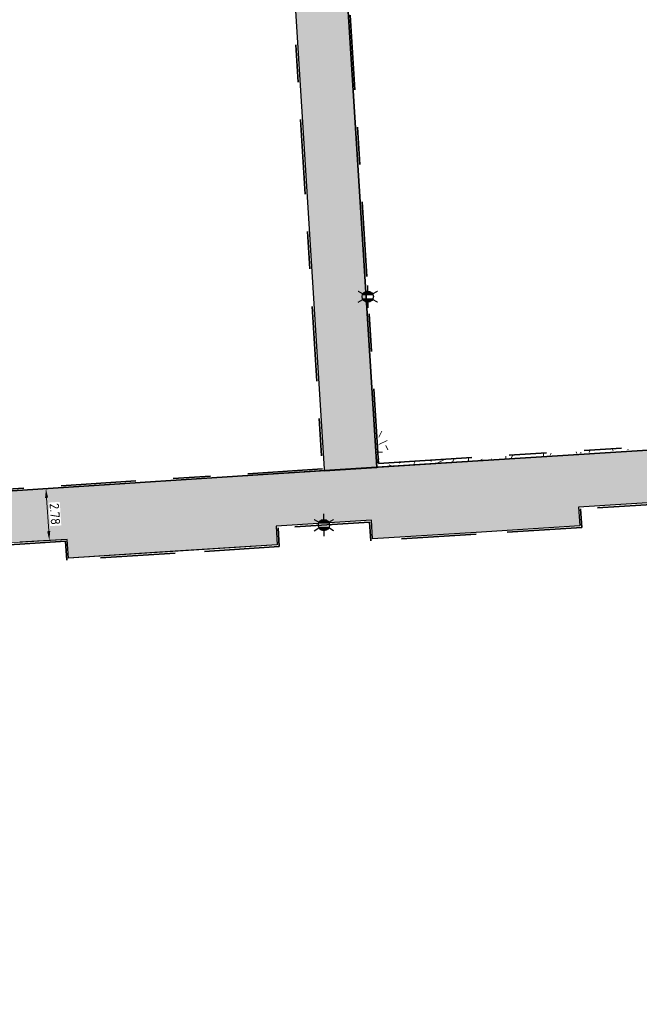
# Model space of a CAD drawing. Header units: metres. Extents: x 162305 to 163132, y 502542 to 502928.
# Tile 14 of 222: x 162472 to 162505, y 502582 to 502634. Entities that reach past the tile are written whole.
import ezdxf
from ezdxf.enums import TextEntityAlignment as Align

# ---------------------------------------------------------------- set-up
doc = ezdxf.new("R2010")
doc.units = ezdxf.units.M
doc.linetypes.add('VH-OPSLUITBAND-SO', pattern=[10, 4, -2, 2, -2])
doc.linetypes.add('VH-TROTTOIRBAND-SO', pattern=[15, 5, -2, 2, -2, 2, -2])
for name, color, linetype, lineweight, true_color in [('B-WE-OV-LICHTMAST-S-200', 190, 'Continuous', 18, 0x7f00ff), ('N-BH-VH-VERHARDING_TEGEL-Grijs', 253, 'Continuous', 13, 0x828282), ('N-WE-OV-LICHTMAST-S-200', 190, 'Continuous', 25, 0x7f00ff), ('N-WE-VH-KANTOPSLUITING_OPSLUITBAND_100X200-G', 150, 'VH-OPSLUITBAND-SO', 35, 0x007fff), ('N-WE-VH-KANTOPSLUITING_TROTTOIRBAND_180X200-G', 6, 'VH-TROTTOIRBAND-SO', 35, 0xff00ff), ('N01-WE-VH-OPENVERHARDING_BETONSTRAATSTEEN-A', 32, 'Continuous', 18, 0xbd5e00)]:
    doc.layers.add(name, color=color, linetype=linetype, lineweight=lineweight, true_color=true_color)
for name, color, linetype, lineweight in [('N-BH-VH-MATERIAALGRENS-G', 7, 'Continuous', 40), ('N-WB-BANDEN-VOORKANTBAND', 2, 'Continuous', 30), ('N-WE-GR-GRAS-A-200', 62, 'Continuous', 18), ('N-WE-VH-KANTOPSLUITING_VOORKANTBAND-G', 50, 'Continuous', 35), ('N-WE-VH-OPENVERHARDING_TEGEL-A', 92, 'Continuous', 18), ('X-XX-AL-M', 7, 'Continuous', 18)]:
    doc.layers.add(name, color=color, linetype=linetype, lineweight=lineweight)
doc.layers.add('X-XX-AL-HULPLIJN 01-G', color=1, linetype='Continuous', lineweight=18, true_color=0xff0000, plot=False)
doc.styles.add('NLCS-ISO', font='NLCS-ISO.ttf')
doc.styles.add('NLCS-ISO-M200-T25', font='NLCS-ISO.ttf', dxfattribs={"height": 0.5})
doc.dimstyles.new('NLCS-M200-T25-PIJL_L2_H2', dxfattribs={"dimscale": 0.2, "dimtxt": 2.5, "dimasz": 2.5, "dimexe": 2, "dimexo": 2, "dimgap": 0.7, "dimtad": 1, "dimzin": 0, "dimdsep": 46, "dimtxsty": 'NLCS-ISO-M200-T25', "dimcen": 0, "dimdle": 2, "dimclrd": 256, "dimclre": 256, "dimclrt": 256, "dimazin": 0, "dimtfac": 1, "dimtdec": 3, "dimtofl": 0, "dimtmove": 0, "dimatfit": 3, "dimfxl": 2, "dimfxlon": 1, "dimtfillclr": 256, "dimtolj": 1, "dimtzin": 0, "dimlwd": -1, "dimlwe": -1, "dimarcsym": 0})
pattern_1 = [(0, (0, 0), (2, 2), [0.5, -1.5]), (0, (1.1, 1.2), (2, 2), [0.5, -1.5]), (90, (0.2, 0.7), (-2, 2), [0.5, -1.5]), (90, (1, 1.4), (-2, 2), [0.5, -1.5]), (45, (0.4, 1.4), (0, 2), [0.5, -2.328427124]), (135, (1.1, 0), (-2, 0), [0.5, -2.328427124]), (26.5650512, (0.5, 0.6), (2, 8e-10), [0.5, -3.972135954]), (26.5650512, (1.4, 1.6), (2, 8e-10), [0.5, -3.972135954]), (63.43494882, (1.4, 0), (1e-10, 2), [0.5, -3.972135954]), (63.43494882, (0.5, 0.9), (1e-10, 2), [0.5, -3.972135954]), (63.43494882, (1.2, 0.4), (1e-10, 2), [0.5, -3.972135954]), (116.5650512, (0, 1.1), (-8e-10, 2), [0.5, -3.972135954]), (153.43494882, (0.4, 0.3), (-2, 1e-10), [0.5, -3.972135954])]

# ---------------------------------------------------------------- blocks, each defined once
blk = doc.blocks.new('*D113')
at = {"layer": 'Defpoints', "color": 0, "transparency": 16777216}
for p in [(162473.744, 502609.263), (162473.797, 502606.481), (162473.982, 502606.492)]:
    blk.add_point(p, dxfattribs=at)
at = {"layer": 'X-XX-AL-M', "transparency": 16777216}
for p, q in [((162473.619, 502609.255), (162473.22, 502609.229)), ((162473.651, 502608.756), (162473.765, 502606.98)), ((162473.797, 502606.481), (162473.398, 502606.455))]:
    blk.add_line(p, q, dxfattribs=at)
for points in [[(162473.734, 502608.761), (162473.568, 502608.751), (162473.619, 502609.255)], [(162473.848, 502606.985), (162473.682, 502606.974), (162473.797, 502606.481)]]:
    blk.add_solid(points, dxfattribs=at)
at = {"layer": 'X-XX-AL-M', "transparency": 16777216, "insert": (162474.097, 502607.893), "char_height": 0.5, "attachment_point": 5, "rotation": 273.6779, "style": 'NLCS-ISO-M200-T25', "bg_fill": 3, "box_fill_scale": 1.1, "bg_fill_color": 256, "bg_fill_true_color": 13158600, "bg_fill_transparency": 0}
blk.add_mtext('\\A1;2.78', dxfattribs=at)
blk = doc.blocks.new('B-SOV-LICHTMAST-SO')
for p, q in [((0, 1.5), (0, 3)), ((-1.3, 0.75), (-2.6, 1.5)), ((1.3, 0.75), (2.6, 1.5)), ((-1.3, -0.75), (-2.6, -1.5)), ((0, -1.5), (0, -3)), ((1.3, -0.75), (2.6, -1.5))]:
    blk.add_line(p, q)
at = {"flags": 128}
for points in [[(-1.38, 0.59), (1.38, 0.59)], [(-1.38, -0.59), (1.38, -0.59)]]:
    blk.add_lwpolyline(points, dxfattribs=at)
blk.add_circle((0, 0), 1.5)
at = {"style": 'NLCS-ISO'}
blk.add_attdef('TYPE', text='', height=1.8, dxfattribs=at).set_placement((0, 3), align=Align.BOTTOM_CENTER)
blk = doc.blocks.new('SOV-LICHTMAST-SO')
h = blk.add_hatch(color=256)
h.paths.add_polyline_path([(1.38, 0.59, 0.658505), (-1.38, 0.59)])
h.paths.add_polyline_path([(-1.38, -0.59, 0.658505), (1.38, -0.59)])
at = {"flags": 128}
for points in [[(0, 1.5), (0, 3)], [(-2.6, 1.5), (-1.3, 0.75)], [(-1.38, 0.59), (1.38, 0.59)], [(1.3, 0.75), (2.6, 1.5)], [(-2.6, -1.5), (-1.3, -0.75)], [(-1.38, -0.59), (1.38, -0.59)], [(0, -1.5), (0, -3)], [(2.6, -1.5), (1.3, -0.75)]]:
    blk.add_lwpolyline(points, dxfattribs=at)
blk.add_circle((0, 0), 1.5)
at = {"style": 'NLCS-ISO'}
blk.add_attdef('TYPE', text='', height=1.8, dxfattribs=at).set_placement((0, 3), align=Align.BOTTOM_CENTER)

msp = doc.modelspace()

# ---------------------------------------------------------------- hatches: boundary and pattern name
at = {"layer": 'N-WE-GR-GRAS-A-200'}
h = msp.add_hatch(dxfattribs=at)
h.set_pattern_fill('AGR-GRAS_02-SO', color=256, scale=0.2, style=0, pattern_type=2)
h.set_pattern_definition(pattern_1)
h.paths.add_polyline_path([(162421.517, 502819.726), (162435.034, 502820.576), (162435.169, 502820.432), (162435.343, 502820.275), (162435.553, 502820.121), (162435.897, 502819.944), (162436.228, 502819.841), (162436.649, 502819.789), (162442.014, 502820.095), (162442.181, 502820.21), (162442.325, 502817.953), (162445.008, 502818.123), (162446.244, 502817.251), (162443.192, 502817.061), (162443.511, 502811.925), (162442.505, 502811.858), (162442.17, 502817.226), (162424.634, 502816.13), (162424.643, 502815.982), (162424.967, 502810.771), (162422.081, 502810.59)])
edge = h.paths.add_edge_path(flags=16)
edge.add_ellipse((162362.043, 502852.57), major_axis=(-0.0024, 0.0374), ratio=0.999228, start_angle=0, end_angle=360, ccw=False)
edge = h.paths.add_edge_path(flags=16)
edge.add_ellipse((162362.585, 502843.074), major_axis=(-0.0024, 0.0374), ratio=0.999228, start_angle=0, end_angle=360, ccw=False)
edge = h.paths.add_edge_path(flags=16)
edge.add_ellipse((162361.375, 502862.47), major_axis=(-0.0024, 0.0374), ratio=0.999228, start_angle=0, end_angle=360, ccw=False)
h.paths.add_polyline_path([(162362.219, 502859.55), (162362.319, 502859.557), (162363.515, 502840.078), (162363.415, 502840.072), (162363.443, 502839.623), (162363.543, 502839.629), (162363.629, 502838.217), (162362.822, 502838.159), (162362.786, 502838.484), (162362.788, 502838.484), (162362.758, 502838.774), (162362.163, 502845.491), (162360.898, 502866.676), (162361.878, 502866.739), (162362.291, 502860.006), (162362.191, 502860)])
h.paths.add_polyline_path([(162370.36, 502859.13), (162370.182, 502861.923), (162370.463, 502861.92), (162370.486, 502861.402), (162370.779, 502861.415), (162370.814, 502860.896), (162371.337, 502860.935), (162371.387, 502859.961), (162371.777, 502859.979), (162371.78, 502859.223)])
edge = h.paths.add_edge_path(flags=16)
edge.add_ellipse((162389.544, 502924.307), major_axis=(-0.0024, 0.0375), ratio=0.999228, start_angle=0, end_angle=360, ccw=False)
edge = h.paths.add_edge_path(flags=16)
edge.add_ellipse((162379.964, 502923.711), major_axis=(-0.0024, 0.0375), ratio=0.999228, start_angle=0, end_angle=360, ccw=False)
h.paths.add_polyline_path([(162371.042, 502923.041), (162371.029, 502923.547), (162371.022, 502923.655), (162398.112, 502925.305), (162398.145, 502924.764)])
edge = h.paths.add_edge_path(flags=16)
edge.add_ellipse((162472.361, 502871.473), major_axis=(-0.0024, 0.0375), ratio=0.999228, start_angle=0, end_angle=360, ccw=False)
edge = h.paths.add_edge_path(flags=16)
edge.add_ellipse((162472.286, 502872.403), major_axis=(-0.0024, 0.0375), ratio=0.999228, start_angle=0, end_angle=360, ccw=False)
edge = h.paths.add_edge_path(flags=16)
edge.add_ellipse((162481.311, 502872.974), major_axis=(-0.0024, 0.0375), ratio=0.999228, start_angle=0, end_angle=360, ccw=False)
edge = h.paths.add_edge_path(flags=16)
edge.add_ellipse((162481.4, 502872.078), major_axis=(-0.0024, 0.0375), ratio=0.999228, start_angle=0, end_angle=360, ccw=False)
edge = h.paths.add_edge_path(flags=16)
edge.add_ellipse((162491.481, 502873.637), major_axis=(-0.0024, 0.0375), ratio=0.999228, start_angle=0, end_angle=360, ccw=False)
edge = h.paths.add_edge_path()
edge.add_line((162491.614, 502871.718), (162490.496, 502871.657))
edge.add_line((162490.496, 502871.657), (162490.491, 502871.77))
edge.add_line((162490.491, 502871.77), (162478.157, 502870.992))
edge.add_line((162478.157, 502870.992), (162470.974, 502870.605))
edge.add_line((162470.974, 502870.605), (162470.856, 502872.5))
edge.add_line((162470.856, 502872.5), (162485.627, 502873.415))
edge.add_line((162485.627, 502873.415), (162493.227, 502873.874))
edge.add_line((162493.227, 502873.874), (162492.846, 502880.392))
edge.add_line((162492.846, 502880.392), (162493.987, 502880.465))
edge.add_line((162493.987, 502880.465), (162494.519, 502871.874))
edge.add_line((162494.519, 502871.874), (162491.646, 502871.719))
edge.add_ellipse((162491.628, 502871.752), major_axis=(-0.0024, 0.0375), ratio=0.999228, start_angle=204.2611, end_angle=514.6215)
h.paths.add_polyline_path([(162503.076, 502855.443), (162503.175, 502855.449), (162503.182, 502855.349), (162507.723, 502855.63), (162508.325, 502845.898), (162508.826, 502845.929), (162509.922, 502845.996), (162508.48, 502869.305), (162502.561, 502868.939), (162502.362, 502868.295), (162502.373, 502866.891)])
h.paths.add_polyline_path([(162538.734, 502870.453), (162538.737, 502870.459), (162538.743, 502870.478), (162538.747, 502870.497), (162538.75, 502870.516), (162538.751, 502870.535), (162538.75, 502870.553), (162538.747, 502870.572), (162538.743, 502870.591), (162538.737, 502870.611), (162538.729, 502870.629), (162538.722, 502870.641), (162538.703, 502870.938), (162537.951, 502870.89), (162537.968, 502870.619), (162537.965, 502870.611), (162537.958, 502870.591), (162537.954, 502870.572), (162537.952, 502870.553), (162537.951, 502870.535), (162537.952, 502870.516), (162537.954, 502870.497), (162537.958, 502870.478), (162537.965, 502870.459), (162537.973, 502870.44), (162537.98, 502870.426), (162537.999, 502870.138), (162538.751, 502870.186)], flags=16)
edge = h.paths.add_edge_path(flags=16)
edge.add_ellipse((162531.906, 502869.982), major_axis=(-0.25, 0), ratio=1, start_angle=-146.5113, end_angle=206.759, ccw=False)
edge.add_line((162532.115, 502870.12), (162532.13, 502870.095))
edge = h.paths.add_edge_path(flags=16)
edge.add_ellipse((162511.919, 502869.277), major_axis=(-0.0024, 0.0375), ratio=0.999228, start_angle=0, end_angle=360, ccw=False)
edge = h.paths.add_edge_path(flags=16)
edge.add_ellipse((162522.497, 502868.462), major_axis=(-0.0024, 0.0375), ratio=0.999228, start_angle=0, end_angle=360, ccw=False)
edge = h.paths.add_edge_path(flags=16)
edge.add_ellipse((162522.447, 502869.89), major_axis=(-0.0024, 0.0375), ratio=0.999228, start_angle=0, end_angle=360, ccw=False)
edge = h.paths.add_edge_path(flags=16)
edge.add_ellipse((162532.379, 502869.057), major_axis=(-0.0024, 0.0375), ratio=0.999228, start_angle=0, end_angle=360, ccw=False)
edge = h.paths.add_edge_path()
edge.add_line((162511.902, 502867.747), (162510.21, 502867.645))
edge.add_line((162510.21, 502867.645), (162510.109, 502869.306))
edge.add_line((162510.109, 502869.306), (162538.74, 502871.078))
edge.add_line((162538.74, 502871.078), (162538.844, 502869.377))
edge.add_line((162538.844, 502869.377), (162511.943, 502867.75))
edge.add_ellipse((162511.92, 502867.78), major_axis=(-0.0024, 0.0375), ratio=0.999228, start_angle=212.8954, end_angle=506.7392)
edge = h.paths.add_edge_path(flags=16)
edge.add_ellipse((162554.017, 502704.407), major_axis=(-0.25, 0), ratio=1, start_angle=-19.7806, end_angle=333.4897, ccw=False)
edge.add_line((162553.781, 502704.492), (162553.793, 502704.519))
edge = h.paths.add_edge_path()
edge.add_ellipse((162551.443, 502714.761), major_axis=(-0.579, 0), ratio=1, start_angle=88.3276, end_angle=98.4248)
edge.add_line((162551.528, 502714.188), (162556.303, 502714.513))
edge.add_line((162556.303, 502714.513), (162556.577, 502710.125))
edge.add_line((162556.577, 502710.125), (162556.776, 502710.137))
edge.add_line((162556.776, 502710.137), (162556.846, 502709.236))
edge.add_line((162556.846, 502709.236), (162552.732, 502708.974))
edge.add_line((162552.732, 502708.974), (162552.986, 502704.982))
edge.add_line((162552.986, 502704.982), (162557.154, 502705.248))
edge.add_line((162557.154, 502705.248), (162557.171, 502705.029))
edge.add_line((162557.171, 502705.029), (162577.095, 502706.273))
edge.add_line((162577.095, 502706.273), (162577.219, 502706.826))
edge.add_line((162577.219, 502706.826), (162577.305, 502705.378))
edge.add_line((162577.305, 502705.378), (162549.792, 502703.693))
edge.add_line((162549.792, 502703.693), (162549.16, 502713.814))
edge.add_line((162549.16, 502713.814), (162549.362, 502713.826))
edge.add_line((162549.362, 502713.826), (162549.356, 502713.926))
edge.add_line((162549.356, 502713.926), (162550.264, 502713.982))
edge.add_ellipse((162550.22, 502714.681), major_axis=(-0.7, 0), ratio=1, start_angle=93.5531, end_angle=128.9932)
edge.add_line((162550.661, 502714.137), (162551.426, 502714.182))
edge = h.paths.add_edge_path(flags=16)
edge.add_ellipse((162508.182, 502708.963), major_axis=(-0.0024, 0.0375), ratio=0.999228, start_angle=0, end_angle=360, ccw=False)
edge = h.paths.add_edge_path(flags=16)
edge.add_ellipse((162498.418, 502708.139), major_axis=(-0.0024, 0.0375), ratio=0.999228, start_angle=0, end_angle=360, ccw=False)
edge = h.paths.add_edge_path(flags=16)
edge.add_ellipse((162487.929, 502707.676), major_axis=(-0.0024, 0.0375), ratio=0.999228, start_angle=0, end_angle=360, ccw=False)
edge = h.paths.add_edge_path(flags=16)
edge.add_ellipse((162478.214, 502707.105), major_axis=(-0.0024, 0.0375), ratio=0.999228, start_angle=0, end_angle=360, ccw=False)
h.paths.add_polyline_path([(162476.685, 502707.087), (162505.879, 502708.912), (162539.79, 502710.978), (162539.851, 502709.987), (162476.746, 502706.099)])
edge = h.paths.add_edge_path(flags=16)
edge.add_ellipse((162395.834, 502721.362), major_axis=(-0.0024, 0.0374), ratio=0.999228, start_angle=0, end_angle=360, ccw=False)
edge = h.paths.add_edge_path(flags=16)
edge.add_ellipse((162396.47, 502711.185), major_axis=(-0.0024, 0.0374), ratio=0.999228, start_angle=0, end_angle=360, ccw=False)
edge = h.paths.add_edge_path()
edge.add_line((162395.383, 502731.715), (162396.765, 502708.907))
edge.add_line((162396.765, 502708.907), (162397.036, 502704.3))
edge.add_line((162397.036, 502704.3), (162396.295, 502704.256))
edge.add_line((162396.295, 502704.256), (162395.798, 502704.697))
edge.add_line((162395.798, 502704.697), (162394.018, 502733.935))
edge.add_line((162394.018, 502733.935), (162394.9, 502734.934))
edge.add_line((162394.9, 502734.934), (162395.187, 502734.952))
edge.add_line((162395.187, 502734.952), (162395.379, 502731.782))
edge.add_ellipse((162395.364, 502731.747), major_axis=(-0.0024, 0.0374), ratio=0.999228, start_angle=333.5251, end_angle=566.1217)
edge = h.paths.add_edge_path(flags=16)
edge.add_ellipse((162599.331, 502707.364), major_axis=(-0.0024, 0.0375), ratio=0.999228, start_angle=0, end_angle=360, ccw=False)
edge = h.paths.add_edge_path(flags=16)
edge.add_ellipse((162589.565, 502706.823), major_axis=(-0.0024, 0.0375), ratio=0.999228, start_angle=0, end_angle=360, ccw=False)
edge = h.paths.add_edge_path()
edge.add_ellipse((162583.961, 502706.24), major_axis=(-0.25, 0), ratio=1, start_angle=93.4892, end_angle=273.4892)
edge.add_line((162583.945, 502706.489), (162583.943, 502706.535))
edge.add_line((162583.943, 502706.535), (162608.977, 502708.062))
edge.add_line((162608.977, 502708.062), (162609.022, 502707.322))
edge.add_line((162609.022, 502707.322), (162583.988, 502705.788))
edge.add_line((162583.988, 502705.788), (162583.976, 502705.99))
edge = h.paths.add_edge_path(flags=16)
edge.add_ellipse((162616.144, 502666.519), major_axis=(-0.0024, 0.0374), ratio=0.999228, start_angle=0, end_angle=360, ccw=False)
edge = h.paths.add_edge_path(flags=16)
edge.add_ellipse((162615.418, 502676.401), major_axis=(-0.0024, 0.0374), ratio=0.999228, start_angle=0, end_angle=360, ccw=False)
edge = h.paths.add_edge_path()
edge.add_ellipse((162615.429, 502664.807), major_axis=(-0.25, 0), ratio=1, start_angle=33.4892, end_angle=333.4892)
edge.add_line((162615.205, 502664.919), (162615.153, 502664.945))
edge.add_line((162615.153, 502664.945), (162613.958, 502684.042))
edge.add_line((162613.958, 502684.042), (162615.141, 502684.116))
edge.add_line((162615.141, 502684.116), (162615.159, 502683.799))
edge.add_line((162615.159, 502683.799), (162616.307, 502665.548))
edge.add_line((162616.307, 502665.548), (162616.303, 502665.534))
edge.add_line((162616.303, 502665.534), (162616.301, 502665.515))
edge.add_line((162616.301, 502665.515), (162616.3, 502665.496))
edge.add_line((162616.3, 502665.496), (162616.301, 502665.477))
edge.add_line((162616.301, 502665.477), (162616.303, 502665.458))
edge.add_line((162616.303, 502665.458), (162616.308, 502665.439))
edge.add_line((162616.308, 502665.439), (162616.314, 502665.42))
edge.add_line((162616.314, 502665.42), (162616.315, 502665.418))
edge.add_line((162616.315, 502665.418), (162616.722, 502658.942))
edge.add_line((162616.722, 502658.942), (162615.533, 502658.854))
edge.add_line((162615.533, 502658.854), (162615.172, 502664.637))
edge.add_line((162615.172, 502664.637), (162615.22, 502664.669))
h.paths.add_polyline_path([(162613.807, 502655.383), (162613.598, 502658.712), (162613.638, 502658.715), (162613.934, 502653.992), (162582.144, 502652.018), (162582.063, 502653.317)])
h.paths.add_polyline_path([(162630.424, 502647.556), (162630.699, 502642.626), (162628.4, 502642.494), (162627.777, 502642.458), (162627.786, 502642.278), (162603.433, 502640.765), (162603.114, 502645.897), (162602.077, 502645.841), (162602.105, 502645.392), (162602.141, 502645.394), (162602.467, 502640.049), (162633.855, 502641.963), (162634.145, 502641.982), (162633.881, 502644.367), (162633.717, 502645), (162633.378, 502645.727), (162632.876, 502646.364), (162632.286, 502646.854), (162631.624, 502647.211)])
edge = h.paths.add_edge_path(flags=16)
edge.add_ellipse((162567.845, 502652.2), major_axis=(-0.0024, 0.0375), ratio=0.999228, start_angle=0, end_angle=360, ccw=False)
edge = h.paths.add_edge_path()
edge.add_line((162548.046, 502650.768), (162548.03, 502651.015))
edge.add_line((162548.03, 502651.015), (162549.486, 502651.109))
edge.add_line((162549.486, 502651.109), (162549.486, 502650.517))
edge.add_line((162549.486, 502650.517), (162550.286, 502650.517))
edge.add_line((162550.286, 502650.517), (162550.286, 502651.16))
edge.add_line((162550.286, 502651.16), (162558.56, 502651.693))
edge.add_ellipse((162558.587, 502651.719), major_axis=(-0.0024, 0.0375), ratio=0.999228, start_angle=129.7834, end_angle=230.2968)
edge.add_line((162558.617, 502651.697), (162573.877, 502652.68))
edge.add_line((162573.877, 502652.68), (162573.944, 502651.609))
edge.add_line((162573.944, 502651.609), (162548.093, 502650.004))
edge.add_line((162548.093, 502650.004), (162548.05, 502650.705))
edge.add_ellipse((162548.028, 502650.735), major_axis=(-0.0024, 0.0375), ratio=0.999228, start_angle=211.6727, end_angle=328.1784)
edge = h.paths.add_edge_path(flags=16)
edge.add_ellipse((162430.665, 502659.865), major_axis=(-0.0024, 0.0375), ratio=0.999228, start_angle=0, end_angle=360, ccw=False)
edge = h.paths.add_edge_path(flags=16)
edge.add_ellipse((162420.419, 502659.642), major_axis=(-0.0024, 0.0375), ratio=0.999228, start_angle=0, end_angle=360, ccw=False)
edge = h.paths.add_edge_path(flags=16)
edge.add_ellipse((162411.256, 502659.155), major_axis=(-0.0024, 0.0375), ratio=0.999228, start_angle=0, end_angle=360, ccw=False)
h.paths.add_polyline_path([(162435.507, 502661.043), (162435.323, 502659.857), (162409.633, 502658.262), (162409.562, 502659.421), (162417.311, 502659.909), (162417.311, 502659.564), (162418.111, 502659.564), (162418.111, 502659.962)])
edge = h.paths.add_edge_path()
edge.add_arc((162406.536, 502665.135), 0.25, 314.1361, 386.759)
edge.add_line((162406.759, 502665.248), (162406.744, 502665.273))
edge.add_arc((162406.536, 502665.135), 0.25, 33.4892, 53.1521)
edge.add_line((162406.686, 502665.335), (162405.617, 502682.119))
edge.add_line((162405.617, 502682.119), (162404.587, 502699.361))
edge.add_line((162404.587, 502699.361), (162405.114, 502699.394))
edge.add_line((162405.114, 502699.394), (162407.566, 502659.298))
edge.add_line((162407.566, 502659.298), (162407.073, 502659.267))
edge.add_line((162407.073, 502659.267), (162407.068, 502659.343))
edge.add_line((162407.068, 502659.343), (162407.062, 502659.43))
edge.add_line((162407.062, 502659.43), (162406.71, 502664.956))
h.paths.add_polyline_path([(162384.175, 502626.989), (162385.046, 502626.592), (162372.825, 502599.014), (162371.335, 502595.495), (162370.722, 502593.495), (162370.394, 502591.743), (162370.27, 502590.819), (162370.22, 502589.04), (162370.38, 502587.03), (162370.565, 502585.909), (162371.415, 502583.295), (162372.193, 502581.707), (162370.908, 502584.33), (162369.966, 502586.806), (162369.747, 502588.04), (162369.616, 502589.543), (162369.609, 502591.028), (162369.765, 502592.585), (162370.157, 502594.429), (162370.745, 502596.215), (162373.739, 502603.155), (162382.073, 502622.389), (162383.982, 502627.016)])
h.paths.add_polyline_path([(162633.546, 502600.513), (162633.828, 502595.971), (162634.923, 502596.039), (162635.361, 502596.088), (162635.807, 502596.254), (162636.127, 502596.481), (162636.395, 502596.782), (162636.609, 502597.185), (162636.68, 502597.521), (162636.692, 502597.852), (162636.458, 502601.632), (162636.458, 502601.69), (162604.902, 502599.753), (162604.852, 502599.75), (162605.149, 502595.651), (162605.325, 502595.091), (162605.529, 502594.771), (162606.031, 502594.327), (162606.489, 502594.101), (162606.98, 502594.014), (162607.398, 502594.03), (162607.379, 502594.329), (162607.479, 502594.335), (162607.197, 502598.877)])
h = msp.add_hatch(dxfattribs=at)
h.set_pattern_fill('AGR-GRAS_02-SO', color=256, scale=0.2, style=0, pattern_type=2)
h.set_pattern_definition(pattern_1)
h.paths.add_polyline_path([(162491.183, 502612.302), (162491.239, 502612.304), (162491.825, 502612.341), (162491.934, 502610.615), (162505.224, 502611.414), (162505.228, 502611.354), (162491.306, 502610.388)], flags=0)
at = {"layer": 'N-WE-VH-OPENVERHARDING_TEGEL-A', "true_color": 0x333333}
h = msp.add_hatch(dxfattribs=at)
h.set_pattern_fill('AVH-TEGEL_300X300_HALFST', color=250, angle=273.0855, pattern_type=2)
h.set_pattern_definition([(273.08552769, (0, 0), (0.165930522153, -0.291491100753), [0.3, -0.3]), (3.08552769, (0, 0), (-0.01614797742, 0.29956508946), [])])
h.paths.add_polyline_path([(162488.501, 502610.212), (162486.073, 502649.032), (162488.854, 502649.204), (162491.306, 502610.388)])
at = {"layer": 'N01-WE-VH-OPENVERHARDING_BETONSTRAATSTEEN-A'}
h = msp.add_hatch(dxfattribs=at)
h.set_pattern_fill('AVH-BSS_LINGEFORMAAT_KEPER', color=256, scale=2, angle=3.5408, pattern_type=2)
h.set_pattern_definition([(48.5408, (162379.96123, 502825.00982), (-0.01397452, 0.22584223), [0.64, -0.32]), (138.5408, (162380.06716, 502825.12972), (0.01397452, -0.22584223), [0.64, -0.32])])
edge = h.paths.add_edge_path()
edge.add_line((162529.318, 502616.785), (162530.05, 502605.004))
edge.add_arc((162526.057, 502604.756), 4, 3.5531, 93.5992)
edge.add_line((162525.806, 502608.748), (162521.121, 502608.453))
edge.add_line((162521.121, 502608.453), (162521.058, 502609.451))
edge.add_line((162521.058, 502609.451), (162518.363, 502609.282))
edge.add_line((162518.363, 502609.282), (162518.426, 502608.284))
edge.add_line((162518.426, 502608.284), (162507.238, 502607.58))
edge.add_line((162507.238, 502607.58), (162507.175, 502608.579))
edge.add_line((162507.175, 502608.579), (162502.085, 502608.259))
edge.add_line((162502.085, 502608.259), (162502.148, 502607.261))
edge.add_line((162502.148, 502607.261), (162491.07, 502606.564))
edge.add_line((162491.07, 502606.564), (162491.007, 502607.563))
edge.add_line((162491.007, 502607.563), (162485.917, 502607.243))
edge.add_line((162485.917, 502607.243), (162485.98, 502606.245))
edge.add_line((162485.98, 502606.245), (162474.822, 502605.543))
edge.add_line((162474.822, 502605.543), (162474.759, 502606.541))
edge.add_line((162474.759, 502606.541), (162469.669, 502606.222))
edge.add_line((162469.669, 502606.222), (162469.732, 502605.223))
edge.add_line((162469.732, 502605.223), (162458.544, 502604.519))
edge.add_line((162458.544, 502604.519), (162458.481, 502605.517))
edge.add_line((162458.481, 502605.517), (162456.801, 502605.411))
edge.add_line((162456.801, 502605.411), (162456.624, 502608.163))
edge.add_line((162456.624, 502608.163), (162524.725, 502612.491))
edge.add_line((162524.725, 502612.491), (162525.577, 502612.545))
edge.add_arc((162525.326, 502616.537), 4, 273.601, 363.5531)

# ---------------------------------------------------------------- linework, layer by layer
at = {"layer": 'N-BH-VH-MATERIAALGRENS-G'}
msp.add_line((162488.501, 502610.212), (162491.306, 502610.388), dxfattribs=at)
at = {"layer": 'N-BH-VH-VERHARDING_TEGEL-Grijs'}
msp.add_line((162488.501, 502610.212), (162491.306, 502610.388), dxfattribs=at)
at = {"layer": 'N-BH-VH-VERHARDING_TEGEL-Grijs', "flags": 128}
msp.add_lwpolyline([(162488.501, 502610.212), (162486.073, 502649.032), (162488.854, 502649.204), (162491.306, 502610.388), (162488.501, 502610.212)], dxfattribs=at)
at = {"layer": 'N-WB-BANDEN-VOORKANTBAND', "flags": 128}
for points in [[(162488.497, 502610.211), (162488.495, 502610.309), (162486.073, 502649.032)], [(162504.63, 502608.419), (162502.085, 502608.259), (162502.148, 502607.261), (162496.61, 502606.912)], [(162512.779, 502607.929), (162507.238, 502607.58), (162507.175, 502608.579), (162504.63, 502608.419)], [(162488.462, 502607.403), (162485.917, 502607.243), (162485.98, 502606.245), (162480.521, 502605.901)], [(162496.61, 502606.912), (162491.07, 502606.564), (162491.007, 502607.563), (162488.462, 502607.403)], [(162480.521, 502605.901), (162474.822, 502605.543), (162474.759, 502606.541), (162472.214, 502606.382)]]:
    msp.add_lwpolyline(points, dxfattribs=at)
at = {"layer": 'N-WE-VH-KANTOPSLUITING_OPSLUITBAND_100X200-G'}
for points in [[(162491.393, 502610.594), (162488.96, 502649.111), (162520.965, 502651.098), (162521.869, 502636.747), (162520.87, 502636.685), (162520.995, 502634.698), (162521.994, 502634.76), (162523.051, 502617.972), (162517.98, 502617.657), (162518.313, 502612.288)], [(162507.081, 502608.473), (162502.191, 502608.165), (162502.254, 502607.167), (162496.616, 502606.812), (162490.976, 502606.458), (162490.913, 502607.457), (162486.023, 502607.149), (162486.086, 502606.151), (162480.527, 502605.801), (162474.728, 502605.437), (162474.665, 502606.435), (162472.22, 502606.282), (162469.775, 502606.128), (162469.838, 502605.129), (162464.199, 502604.774), (162458.45, 502604.413), (162458.387, 502605.411), (162445.397, 502604.595), (162443.686, 502628.014), (162449.645, 502628.412)]]:
    msp.add_lwpolyline(points, dxfattribs=at)
msp.add_lwpolyline([(162485.979, 502648.926), (162488.395, 502610.305), (162456.721, 502608.269), (162454.292, 502646.958)], close=True, dxfattribs=at)
at = {"layer": 'N-WE-VH-KANTOPSLUITING_TROTTOIRBAND_180X200-G'}
msp.add_line((162491.393, 502610.594), (162523.368, 502612.606), dxfattribs=at)
at = {"layer": 'N-WE-VH-KANTOPSLUITING_VOORKANTBAND-G'}
msp.add_line((162456.628, 502608.163), (162488.501, 502610.212), dxfattribs=at)
msp.add_lwpolyline([(162523.316, 502613.455), (162523.381, 502612.407), (162491.306, 502610.388), (162488.854, 502649.204), (162521.059, 502651.204), (162521.975, 502636.653)], dxfattribs=at)
at = {"layer": 'X-XX-AL-HULPLIJN 01-G', "flags": 128}
msp.add_lwpolyline([(162507.175, 502608.579), (162502.085, 502608.259), (162502.148, 502607.261), (162491.07, 502606.564), (162491.007, 502607.563), (162485.917, 502607.243), (162485.98, 502606.245), (162474.822, 502605.543), (162474.759, 502606.541), (162469.669, 502606.222), (162469.732, 502605.223), (162458.544, 502604.519), (162458.481, 502605.517), (162456.801, 502605.411), (162456.624, 502608.163), (162524.725, 502612.491)], dxfattribs=at)

# ---------------------------------------------------------------- block references
at = {"layer": 'B-WE-OV-LICHTMAST-S-200', "xscale": 0.2, "yscale": 0.2}
for p in [(162490.817, 502619.503), (162488.468, 502607.303)]:
    msp.add_blockref('B-SOV-LICHTMAST-SO', p, dxfattribs=at)
at = {"layer": 'N-WE-OV-LICHTMAST-S-200', "xscale": 0.2, "yscale": 0.2, "zscale": 0.51972000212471}
for p in [(162490.817, 502619.503), (162488.468, 502607.303)]:
    msp.add_blockref('SOV-LICHTMAST-SO', p, dxfattribs=at)

# ---------------------------------------------------------------- next in the draw order: dimensions: what is measured, and where the dimension line sits
at = {"layer": 'X-XX-AL-M'}
dim = msp.add_linear_dim(base=(162473.797, 502606.481), p1=(162473.744, 502609.263), p2=(162473.982, 502606.492), angle=93.6779, dimstyle='NLCS-M200-T25-PIJL_L2_H2', override={"dimtfill": 1}, dxfattribs=at)
dim.commit()
dim.dimension.update_dxf_attribs({"geometry": '*D113', "text_midpoint": (162474.097, 502607.893)})

doc.saveas('drawing.dxf')
